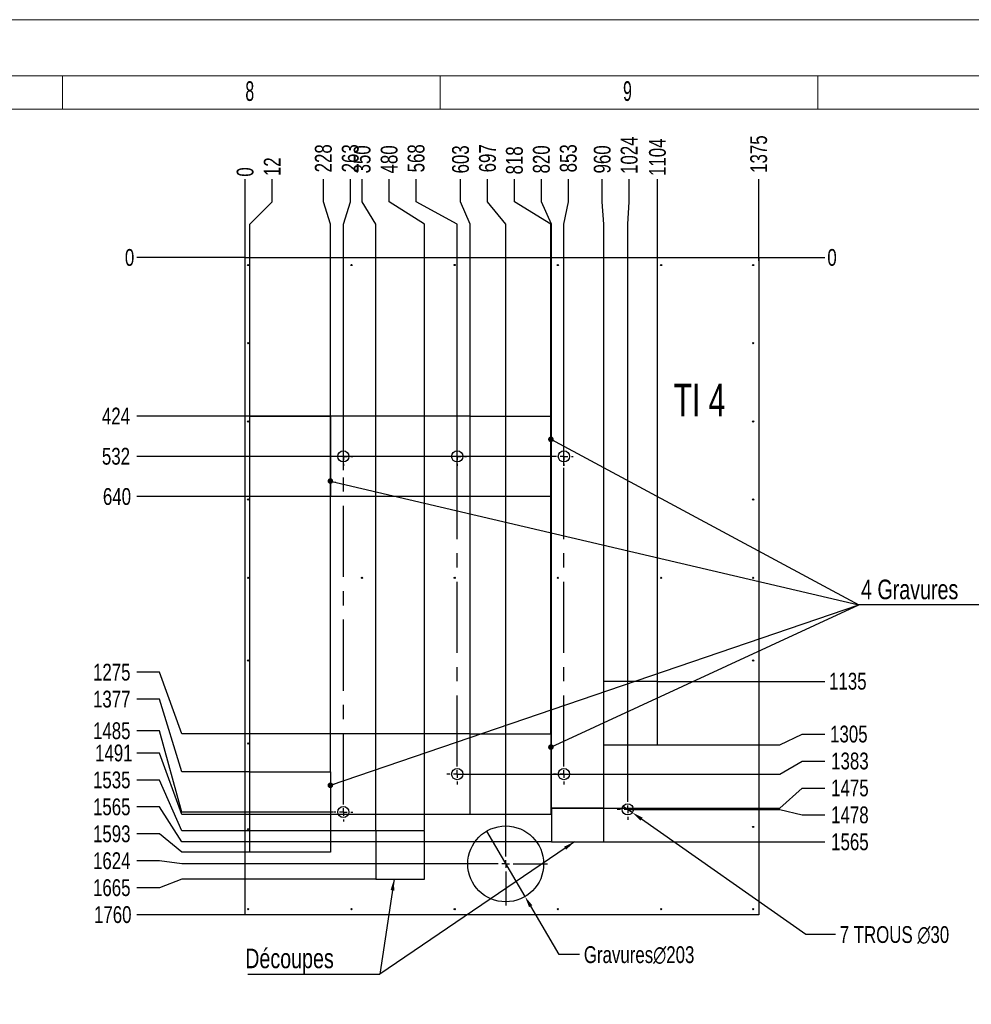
# Model space of a CAD drawing. Header units: millimetres. Extents: x 0 to 841, y 0 to 594.
# Tile 19 of 21: x 480 to 650, y 418 to 594. Entities that reach past the tile are written whole.
import ezdxf

# ---------------------------------------------------------------- set-up
doc = ezdxf.new("R2010")
doc.units = ezdxf.units.MM
doc.header["$PDSIZE"] = -1
doc.linetypes.add('CENTERX2', pattern=[20.32, 12.7, -2.54, 2.54, -2.54])
for name, color, linetype in [('COTES', 1, 'Continuous'), ('GRAVURES', 9, 'Continuous'), ('NOTES', 6, 'Continuous'), ('TRAIT-MIXTES', 3, 'CENTERX2')]:
    doc.layers.add(name, color=color, linetype=linetype)
doc.layers.add('TRAIT-FORT', color=4, linetype='Continuous', lineweight=25)
doc.styles.add('SLDTEXTSTYLE0', font='TXT', dxfattribs={"width": 0.75})
doc.styles.add('SLDTEXTSTYLE2', font='TXT', dxfattribs={"width": 0.605})
doc.styles.add('SLDTEXTSTYLE6', font='TXT', dxfattribs={"width": 0.6875})
doc.dimstyles.new('SLDDIMSTYLE0', dxfattribs={"dimtxt": 0.18, "dimasz": 1, "dimexe": 0, "dimexo": 0.0625, "dimgap": 0, "dimtad": 0, "dimtih": 1, "dimtoh": 1, "dimdec": 0, "dimrnd": 1e-09, "dimzin": 0, "dimdsep": 46, "dimtxsty": 'Standard', "dimblk1": 'DOT', "dimblk2": 'DOT', "dimsah": 1, "dimcen": 0.09, "dimadec": 0, "dimazin": 0, "dimtfac": 1, "dimtdec": 0, "dimtofl": 0, "dimtmove": 0, "dimatfit": 3, "dimldrblk": 'DOT', "dimfxl": 1, "dimfrac": 2, "dimtolj": 1, "dimtzin": 0, "dimarcsym": 0})
doc.dimstyles.new('SLDDIMSTYLE1', dxfattribs={"dimtxt": 3, "dimasz": 0.333333, "dimexe": 0, "dimexo": 0.0625, "dimgap": 0.75, "dimtad": 0, "dimtih": 1, "dimtoh": 1, "dimdec": 0, "dimlfac": 15, "dimrnd": 1e-09, "dimdsep": 46, "dimtxsty": 'SLDTEXTSTYLE0', "dimblk1": 'ORIGIN', "dimblk2": 'ORIGIN', "dimsah": 1, "dimcen": 0.09, "dimadec": 0, "dimazin": 2, "dimtfac": 1, "dimtdec": 0, "dimtofl": 0, "dimtmove": 0, "dimatfit": 3, "dimldrblk": 'ORIGIN', "dimfxl": 1, "dimfrac": 2, "dimtolj": 1, "dimtzin": 12, "dimarcsym": 0})
doc.dimstyles.new('SLDDIMSTYLE2', dxfattribs={"dimtxt": 3, "dimasz": 2, "dimexe": 0, "dimexo": 0.0625, "dimgap": 0.75, "dimtad": 0, "dimtih": 1, "dimtoh": 1, "dimdec": 0, "dimlfac": 15, "dimrnd": 1e-09, "dimzin": 12, "dimdsep": 46, "dimtxsty": 'SLDTEXTSTYLE0', "dimsah": 1, "dimcen": 0.09, "dimadec": 0, "dimazin": 3, "dimtfac": 1, "dimtdec": 0, "dimtofl": 0, "dimtmove": 0, "dimatfit": 3, "dimfxl": 1, "dimfrac": 2, "dimtolj": 1, "dimtzin": 12, "dimarcsym": 0})
doc.dimstyles.new('SLDDIMSTYLE3', dxfattribs={"dimtxt": 3, "dimasz": 2, "dimexe": 0, "dimexo": 0.0625, "dimgap": 0.75, "dimtad": 0, "dimtih": 1, "dimtoh": 1, "dimdec": 0, "dimlfac": 15, "dimrnd": 1e-09, "dimzin": 12, "dimdsep": 46, "dimtxsty": 'SLDTEXTSTYLE0', "dimblk1": 'NONE', "dimsah": 1, "dimcen": 0, "dimadec": 0, "dimazin": 3, "dimtfac": 1, "dimtdec": 0, "dimtmove": 0, "dimatfit": 3, "dimldrblk": 'NONE', "dimfxl": 1, "dimfrac": 2, "dimtolj": 1, "dimtzin": 12, "dimarcsym": 0})
doc.dimstyles.new('SLDDIMSTYLE4', dxfattribs={"dimtxt": 0.18, "dimasz": 2, "dimexe": 0, "dimexo": 0.0625, "dimgap": 0, "dimtad": 0, "dimtih": 1, "dimtoh": 1, "dimdec": 0, "dimrnd": 1e-09, "dimzin": 0, "dimdsep": 46, "dimtxsty": 'Standard', "dimsah": 1, "dimcen": 0.09, "dimadec": 0, "dimazin": 0, "dimtfac": 2, "dimtdec": 0, "dimtofl": 0, "dimtmove": 0, "dimatfit": 3, "dimfxl": 1, "dimfrac": 2, "dimtolj": 1, "dimtzin": 0, "dimarcsym": 0})

# ---------------------------------------------------------------- blocks, each defined once
blk = doc.blocks.new('_D_168')
at = {"layer": 'COTES', "color": 0, "lineweight": -2, "transparency": 16777216}
blk.add_line((520.53, 551.53), (520.53, 565.44), dxfattribs=at)
at = {"layer": 'Defpoints', "color": 0, "transparency": 16777216}
for p in [(520.53, 565.44), (520.53, 551.47), (520.53, 551.47)]:
    blk.add_point(p, dxfattribs=at)
at = {"layer": 'COTES', "color": 0, "transparency": 16777216, "insert": (520.53, 566.75), "char_height": 3, "attachment_point": 5, "rotation": 90, "style": 'SLDTEXTSTYLE0'}
blk.add_mtext('\\A1;0', dxfattribs=at)
blk = doc.blocks.new('_ORIGIN')
at = {"color": 0, "linetype": 'ByBlock', "lineweight": -2}
blk.add_line((0, 0), (-1, 0), dxfattribs=at)
blk.add_circle((0, 0), 0.5, dxfattribs=at)
blk = doc.blocks.new('_D_169')
at = {"layer": 'COTES', "color": 0, "lineweight": -2, "transparency": 16777216}
for p, q in [((525.35, 561.44), (525.35, 565.44)), ((521.34, 557.44), (525.35, 561.44)), ((521.34, 459.73), (521.34, 557.44))]:
    blk.add_line(p, q, dxfattribs=at)
at = {"layer": 'Defpoints', "color": 0, "transparency": 16777216}
for p in [(525.35, 565.44), (520.53, 551.47), (521.34, 459.67)]:
    blk.add_point(p, dxfattribs=at)
at = {"layer": 'COTES', "color": 0, "transparency": 16777216, "insert": (525.35, 567.69), "char_height": 3, "attachment_point": 5, "rotation": 90, "style": 'SLDTEXTSTYLE0'}
blk.add_mtext('\\A1;12', dxfattribs=at)
blk = doc.blocks.new('_D_170')
at = {"layer": 'COTES', "color": 0, "lineweight": -2, "transparency": 16777216}
for p, q in [((534.49, 561.44), (534.49, 565.44)), ((535.73, 557.44), (534.49, 561.44)), ((535.73, 459.73), (535.73, 557.44))]:
    blk.add_line(p, q, dxfattribs=at)
at = {"layer": 'Defpoints', "color": 0, "transparency": 16777216}
for p in [(534.49, 565.44), (520.53, 551.47), (535.73, 459.67)]:
    blk.add_point(p, dxfattribs=at)
at = {"layer": 'COTES', "color": 0, "transparency": 16777216, "insert": (534.49, 569.19), "char_height": 3, "attachment_point": 5, "rotation": 90, "style": 'SLDTEXTSTYLE0'}
blk.add_mtext('\\A1;228', dxfattribs=at)
blk = doc.blocks.new('_D_171')
at = {"layer": 'COTES', "color": 0, "lineweight": -2, "transparency": 16777216}
for p, q in [((539.3, 561.44), (539.3, 565.44)), ((538.05, 557.44), (539.3, 561.44)), ((538.05, 513.5), (538.05, 557.44))]:
    blk.add_line(p, q, dxfattribs=at)
at = {"layer": 'Defpoints', "color": 0, "transparency": 16777216}
for p in [(539.3, 565.44), (520.53, 551.47), (538.05, 513.44)]:
    blk.add_point(p, dxfattribs=at)
at = {"layer": 'COTES', "color": 0, "transparency": 16777216, "insert": (539.3, 569.19), "char_height": 3, "attachment_point": 5, "rotation": 90, "style": 'SLDTEXTSTYLE0'}
blk.add_mtext('\\A1;263', dxfattribs=at)
blk = doc.blocks.new('_D_172')
at = {"layer": 'COTES', "color": 0, "lineweight": -2, "transparency": 16777216}
for p, q in [((541.42, 561.44), (541.42, 565.44)), ((543.87, 557.44), (541.42, 561.44)), ((543.87, 449.2), (543.87, 557.44))]:
    blk.add_line(p, q, dxfattribs=at)
at = {"layer": 'Defpoints', "color": 0, "transparency": 16777216}
for p in [(541.42, 565.44), (520.53, 551.47), (543.87, 449.13)]:
    blk.add_point(p, dxfattribs=at)
at = {"layer": 'COTES', "color": 0, "transparency": 16777216, "insert": (541.42, 569), "char_height": 3, "attachment_point": 5, "rotation": 90, "style": 'SLDTEXTSTYLE0'}
blk.add_mtext('\\A1;350', dxfattribs=at)
blk = doc.blocks.new('_D_173')
at = {"layer": 'COTES', "color": 0, "lineweight": -2, "transparency": 16777216}
for p, q in [((546.24, 561.44), (546.24, 565.44)), ((552.53, 557.44), (546.24, 561.44)), ((552.53, 449.2), (552.53, 557.44))]:
    blk.add_line(p, q, dxfattribs=at)
at = {"layer": 'Defpoints', "color": 0, "transparency": 16777216}
for p in [(546.24, 565.44), (520.53, 551.47), (552.53, 449.13)]:
    blk.add_point(p, dxfattribs=at)
at = {"layer": 'COTES', "color": 0, "transparency": 16777216, "insert": (546.24, 569), "char_height": 3, "attachment_point": 5, "rotation": 90, "style": 'SLDTEXTSTYLE0'}
blk.add_mtext('\\A1;480', dxfattribs=at)
blk = doc.blocks.new('_D_174')
at = {"layer": 'COTES', "color": 0, "lineweight": -2, "transparency": 16777216}
for p, q in [((551.05, 561.44), (551.05, 565.44)), ((558.37, 557.44), (551.05, 561.44)), ((558.37, 513.67), (558.37, 557.44))]:
    blk.add_line(p, q, dxfattribs=at)
at = {"layer": 'Defpoints', "color": 0, "transparency": 16777216}
for p in [(551.05, 565.44), (520.53, 551.47), (558.37, 513.6)]:
    blk.add_point(p, dxfattribs=at)
at = {"layer": 'COTES', "color": 0, "transparency": 16777216, "insert": (551.05, 569.19), "char_height": 3, "attachment_point": 5, "rotation": 90, "style": 'SLDTEXTSTYLE0'}
blk.add_mtext('\\A1;568', dxfattribs=at)
blk = doc.blocks.new('_D_175')
at = {"layer": 'COTES', "color": 0, "lineweight": -2, "transparency": 16777216}
for p, q in [((558.98, 561.44), (558.98, 565.44)), ((560.71, 557.44), (558.98, 561.44)), ((560.71, 466.51), (560.71, 557.44))]:
    blk.add_line(p, q, dxfattribs=at)
at = {"layer": 'Defpoints', "color": 0, "transparency": 16777216}
for p in [(558.98, 565.44), (520.53, 551.47), (560.71, 466.44)]:
    blk.add_point(p, dxfattribs=at)
at = {"layer": 'COTES', "color": 0, "transparency": 16777216, "insert": (558.98, 569), "char_height": 3, "attachment_point": 5, "rotation": 90, "style": 'SLDTEXTSTYLE0'}
blk.add_mtext('\\A1;603', dxfattribs=at)
blk = doc.blocks.new('_D_176')
at = {"layer": 'COTES', "color": 0, "lineweight": -2, "transparency": 16777216}
for p, q in [((563.79, 561.44), (563.79, 565.44)), ((567.03, 557.44), (563.79, 561.44)), ((567.03, 450.7), (567.03, 557.44))]:
    blk.add_line(p, q, dxfattribs=at)
at = {"layer": 'Defpoints', "color": 0, "transparency": 16777216}
for p in [(563.79, 565.44), (520.53, 551.47), (567.03, 450.64)]:
    blk.add_point(p, dxfattribs=at)
at = {"layer": 'COTES', "color": 0, "transparency": 16777216, "insert": (563.79, 569.19), "char_height": 3, "attachment_point": 5, "rotation": 90, "style": 'SLDTEXTSTYLE0'}
blk.add_mtext('\\A1;697', dxfattribs=at)
blk = doc.blocks.new('_D_177')
at = {"layer": 'COTES', "color": 0, "lineweight": -2, "transparency": 16777216}
for p, q in [((568.6, 561.44), (568.6, 565.44)), ((575.1, 557.44), (568.6, 561.44)), ((575.1, 466.51), (575.1, 557.44))]:
    blk.add_line(p, q, dxfattribs=at)
at = {"layer": 'Defpoints', "color": 0, "transparency": 16777216}
for p in [(568.6, 565.44), (520.53, 551.47), (575.1, 466.44)]:
    blk.add_point(p, dxfattribs=at)
at = {"layer": 'COTES', "color": 0, "transparency": 16777216, "insert": (568.6, 568.82), "char_height": 3, "attachment_point": 5, "rotation": 90, "style": 'SLDTEXTSTYLE0'}
blk.add_mtext('\\A1;818', dxfattribs=at)
blk = doc.blocks.new('_D_178')
at = {"layer": 'COTES', "color": 0, "lineweight": -2, "transparency": 16777216}
for p, q in [((573.41, 561.44), (573.41, 565.44)), ((575.2, 557.44), (573.41, 561.44)), ((575.2, 453.2), (575.2, 557.44))]:
    blk.add_line(p, q, dxfattribs=at)
at = {"layer": 'Defpoints', "color": 0, "transparency": 16777216}
for p in [(573.41, 565.44), (520.53, 551.47), (575.2, 453.13)]:
    blk.add_point(p, dxfattribs=at)
at = {"layer": 'COTES', "color": 0, "transparency": 16777216, "insert": (573.41, 569), "char_height": 3, "attachment_point": 5, "rotation": 90, "style": 'SLDTEXTSTYLE0'}
blk.add_mtext('\\A1;820', dxfattribs=at)
blk = doc.blocks.new('_D_179')
at = {"layer": 'COTES', "color": 0, "lineweight": -2, "transparency": 16777216}
for p, q in [((578.22, 561.44), (578.22, 565.44)), ((577.42, 557.44), (578.22, 561.44)), ((577.42, 514.26), (577.42, 557.44))]:
    blk.add_line(p, q, dxfattribs=at)
at = {"layer": 'Defpoints', "color": 0, "transparency": 16777216}
for p in [(578.22, 565.44), (520.53, 551.47), (577.42, 514.2)]:
    blk.add_point(p, dxfattribs=at)
at = {"layer": 'COTES', "color": 0, "transparency": 16777216, "insert": (578.22, 569.19), "char_height": 3, "attachment_point": 5, "rotation": 90, "style": 'SLDTEXTSTYLE0'}
blk.add_mtext('\\A1;853', dxfattribs=at)
blk = doc.blocks.new('_D_180')
at = {"layer": 'COTES', "color": 0, "lineweight": -2, "transparency": 16777216}
for p, q in [((584.27, 561.44), (584.27, 565.44)), ((584.53, 557.44), (584.27, 561.44)), ((584.53, 453.2), (584.53, 557.44))]:
    blk.add_line(p, q, dxfattribs=at)
at = {"layer": 'Defpoints', "color": 0, "transparency": 16777216}
for p in [(584.27, 565.44), (520.53, 551.47), (584.53, 453.13)]:
    blk.add_point(p, dxfattribs=at)
at = {"layer": 'COTES', "color": 0, "transparency": 16777216, "insert": (584.27, 569), "char_height": 3, "attachment_point": 5, "rotation": 90, "style": 'SLDTEXTSTYLE0'}
blk.add_mtext('\\A1;960', dxfattribs=at)
blk = doc.blocks.new('_D_181')
at = {"layer": 'COTES', "color": 0, "lineweight": -2, "transparency": 16777216}
for p, q in [((589.08, 561.44), (589.08, 565.44)), ((588.82, 557.44), (589.08, 561.44)), ((588.82, 454.86), (588.82, 557.44))]:
    blk.add_line(p, q, dxfattribs=at)
at = {"layer": 'Defpoints', "color": 0, "transparency": 16777216}
for p in [(589.08, 565.44), (520.53, 551.47), (588.82, 454.8)]:
    blk.add_point(p, dxfattribs=at)
at = {"layer": 'COTES', "color": 0, "transparency": 16777216, "insert": (589.08, 569.75), "char_height": 3, "attachment_point": 5, "rotation": 90, "style": 'SLDTEXTSTYLE0'}
blk.add_mtext('\\A1;1024', dxfattribs=at)
blk = doc.blocks.new('_D_182')
at = {"layer": 'COTES', "color": 0, "lineweight": -2, "transparency": 16777216}
blk.add_line((594.13, 475.86), (594.13, 565.44), dxfattribs=at)
at = {"layer": 'Defpoints', "color": 0, "transparency": 16777216}
for p in [(594.13, 565.44), (520.53, 551.47), (594.13, 475.8)]:
    blk.add_point(p, dxfattribs=at)
at = {"layer": 'COTES', "color": 0, "transparency": 16777216, "insert": (594.13, 569.38), "char_height": 3, "attachment_point": 5, "rotation": 90, "style": 'SLDTEXTSTYLE0'}
blk.add_mtext('\\A1;1104', dxfattribs=at)
blk = doc.blocks.new('_D_183')
at = {"layer": 'COTES', "color": 0, "lineweight": -2, "transparency": 16777216}
blk.add_line((612.2, 550.86), (612.2, 565.44), dxfattribs=at)
at = {"layer": 'Defpoints', "color": 0, "transparency": 16777216}
for p in [(612.2, 565.44), (520.53, 551.47), (612.2, 550.8)]:
    blk.add_point(p, dxfattribs=at)
at = {"layer": 'COTES', "color": 0, "transparency": 16777216, "insert": (612.2, 569.94), "char_height": 3, "attachment_point": 5, "rotation": 90, "style": 'SLDTEXTSTYLE0'}
blk.add_mtext('\\A1;1375', dxfattribs=at)
blk = doc.blocks.new('_D_184')
at = {"layer": 'COTES', "color": 0, "lineweight": -2, "transparency": 16777216}
blk.add_line((520.47, 551.47), (501.21, 551.47), dxfattribs=at)
at = {"layer": 'Defpoints', "color": 0, "transparency": 16777216}
for p in [(501.21, 551.47), (520.53, 551.47), (520.53, 551.47)]:
    blk.add_point(p, dxfattribs=at)
at = {"layer": 'COTES', "color": 0, "transparency": 16777216, "insert": (499.89, 551.47), "char_height": 3, "attachment_point": 5, "style": 'SLDTEXTSTYLE0'}
blk.add_mtext('\\A1;0', dxfattribs=at)
blk = doc.blocks.new('_D_185')
at = {"layer": 'COTES', "color": 0, "lineweight": -2, "transparency": 16777216}
blk.add_line((560.64, 523.17), (501.21, 523.17), dxfattribs=at)
at = {"layer": 'Defpoints', "color": 0, "transparency": 16777216}
for p in [(520.53, 551.47), (501.21, 523.17), (560.71, 523.17)]:
    blk.add_point(p, dxfattribs=at)
at = {"layer": 'COTES', "color": 0, "transparency": 16777216, "insert": (497.46, 523.17), "char_height": 3, "attachment_point": 5, "style": 'SLDTEXTSTYLE0'}
blk.add_mtext('\\A1;424', dxfattribs=at)
blk = doc.blocks.new('_D_186')
at = {"layer": 'COTES', "color": 0, "lineweight": -2, "transparency": 16777216}
blk.add_line((575.69, 515.97), (501.21, 515.97), dxfattribs=at)
at = {"layer": 'Defpoints', "color": 0, "transparency": 16777216}
for p in [(520.53, 551.47), (501.21, 515.97), (575.76, 515.97)]:
    blk.add_point(p, dxfattribs=at)
at = {"layer": 'COTES', "color": 0, "transparency": 16777216, "insert": (497.46, 515.97), "char_height": 3, "attachment_point": 5, "style": 'SLDTEXTSTYLE0'}
blk.add_mtext('\\A1;532', dxfattribs=at)
blk = doc.blocks.new('_D_187')
at = {"layer": 'COTES', "color": 0, "lineweight": -2, "transparency": 16777216}
blk.add_line((560.64, 508.78), (501.21, 508.78), dxfattribs=at)
at = {"layer": 'Defpoints', "color": 0, "transparency": 16777216}
for p in [(520.53, 551.47), (501.21, 508.78), (560.71, 508.78)]:
    blk.add_point(p, dxfattribs=at)
at = {"layer": 'COTES', "color": 0, "transparency": 16777216, "insert": (497.64, 508.78), "char_height": 3, "attachment_point": 5, "style": 'SLDTEXTSTYLE0'}
blk.add_mtext('\\A1;640', dxfattribs=at)
blk = doc.blocks.new('_D_188')
at = {"layer": 'COTES', "color": 0, "lineweight": -2, "transparency": 16777216}
for p, q in [((505.21, 477.42), (501.21, 477.42)), ((509.21, 466.44), (505.21, 477.42)), ((560.64, 466.44), (509.21, 466.44))]:
    blk.add_line(p, q, dxfattribs=at)
at = {"layer": 'Defpoints', "color": 0, "transparency": 16777216}
for p in [(520.53, 551.47), (501.21, 477.42), (560.71, 466.44)]:
    blk.add_point(p, dxfattribs=at)
at = {"layer": 'COTES', "color": 0, "transparency": 16777216, "insert": (496.71, 477.42), "char_height": 3, "attachment_point": 5, "style": 'SLDTEXTSTYLE0'}
blk.add_mtext('\\A1;1275', dxfattribs=at)
blk = doc.blocks.new('_D_189')
at = {"layer": 'COTES', "color": 0, "lineweight": -2, "transparency": 16777216}
for p, q in [((505.21, 472.61), (501.21, 472.61)), ((509.21, 459.67), (505.21, 472.61)), ((521.28, 459.67), (509.21, 459.67))]:
    blk.add_line(p, q, dxfattribs=at)
at = {"layer": 'Defpoints', "color": 0, "transparency": 16777216}
for p in [(520.53, 551.47), (501.21, 472.61), (521.34, 459.67)]:
    blk.add_point(p, dxfattribs=at)
at = {"layer": 'COTES', "color": 0, "transparency": 16777216, "insert": (496.71, 472.61), "char_height": 3, "attachment_point": 5, "style": 'SLDTEXTSTYLE0'}
blk.add_mtext('\\A1;1377', dxfattribs=at)
blk = doc.blocks.new('_D_190')
at = {"layer": 'COTES', "color": 0, "lineweight": -2, "transparency": 16777216}
for p, q in [((505.21, 466.96), (501.21, 466.96)), ((509.21, 452.47), (505.21, 466.96)), ((536.32, 452.47), (509.21, 452.47))]:
    blk.add_line(p, q, dxfattribs=at)
at = {"layer": 'Defpoints', "color": 0, "transparency": 16777216}
for p in [(520.53, 551.47), (501.21, 466.96), (536.39, 452.47)]:
    blk.add_point(p, dxfattribs=at)
at = {"layer": 'COTES', "color": 0, "transparency": 16777216, "insert": (496.71, 466.96), "char_height": 3, "attachment_point": 5, "style": 'SLDTEXTSTYLE0'}
blk.add_mtext('\\A1;1485', dxfattribs=at)
blk = doc.blocks.new('_D_191')
at = {"layer": 'COTES', "color": 0, "lineweight": -2, "transparency": 16777216}
for p, q in [((505.21, 462.99), (501.21, 462.99)), ((509.21, 452.05), (505.21, 462.99)), ((560.64, 452.05), (509.21, 452.05))]:
    blk.add_line(p, q, dxfattribs=at)
at = {"layer": 'Defpoints', "color": 0, "transparency": 16777216}
for p in [(520.53, 551.47), (501.21, 462.99), (560.71, 452.05)]:
    blk.add_point(p, dxfattribs=at)
at = {"layer": 'COTES', "color": 0, "transparency": 16777216, "insert": (497.08, 462.99), "char_height": 3, "attachment_point": 5, "style": 'SLDTEXTSTYLE0'}
blk.add_mtext('\\A1;1491', dxfattribs=at)
blk = doc.blocks.new('_D_192')
at = {"layer": 'COTES', "color": 0, "lineweight": -2, "transparency": 16777216}
for p, q in [((505.21, 458.18), (501.21, 458.18)), ((509.21, 449.13), (505.21, 458.18)), ((543.81, 449.13), (509.21, 449.13))]:
    blk.add_line(p, q, dxfattribs=at)
at = {"layer": 'Defpoints', "color": 0, "transparency": 16777216}
for p in [(520.53, 551.47), (501.21, 458.18), (543.87, 449.13)]:
    blk.add_point(p, dxfattribs=at)
at = {"layer": 'COTES', "color": 0, "transparency": 16777216, "insert": (496.71, 458.18), "char_height": 3, "attachment_point": 5, "style": 'SLDTEXTSTYLE0'}
blk.add_mtext('\\A1;1535', dxfattribs=at)
blk = doc.blocks.new('_D_193')
at = {"layer": 'COTES', "color": 0, "lineweight": -2, "transparency": 16777216}
for p, q in [((505.21, 453.37), (501.21, 453.37)), ((509.21, 447.13), (505.21, 453.37)), ((575.14, 447.13), (509.21, 447.13))]:
    blk.add_line(p, q, dxfattribs=at)
at = {"layer": 'Defpoints', "color": 0, "transparency": 16777216}
for p in [(520.53, 551.47), (501.21, 453.37), (575.2, 447.13)]:
    blk.add_point(p, dxfattribs=at)
at = {"layer": 'COTES', "color": 0, "transparency": 16777216, "insert": (496.71, 453.37), "char_height": 3, "attachment_point": 5, "style": 'SLDTEXTSTYLE0'}
blk.add_mtext('\\A1;1565', dxfattribs=at)
blk = doc.blocks.new('_D_194')
at = {"layer": 'COTES', "color": 0, "lineweight": -2, "transparency": 16777216}
for p, q in [((505.21, 448.56), (501.21, 448.56)), ((509.21, 445.28), (505.21, 448.56)), ((521.28, 445.28), (509.21, 445.28))]:
    blk.add_line(p, q, dxfattribs=at)
at = {"layer": 'Defpoints', "color": 0, "transparency": 16777216}
for p in [(520.53, 551.47), (501.21, 448.56), (521.34, 445.28)]:
    blk.add_point(p, dxfattribs=at)
at = {"layer": 'COTES', "color": 0, "transparency": 16777216, "insert": (496.71, 448.56), "char_height": 3, "attachment_point": 5, "style": 'SLDTEXTSTYLE0'}
blk.add_mtext('\\A1;1593', dxfattribs=at)
blk = doc.blocks.new('_D_195')
at = {"layer": 'COTES', "color": 0, "lineweight": -2, "transparency": 16777216}
for p, q in [((505.21, 443.75), (501.21, 443.75)), ((509.21, 443.2), (505.21, 443.75)), ((559.53, 443.2), (509.21, 443.2))]:
    blk.add_line(p, q, dxfattribs=at)
at = {"layer": 'Defpoints', "color": 0, "transparency": 16777216}
for p in [(520.53, 551.47), (501.21, 443.75), (559.59, 443.2)]:
    blk.add_point(p, dxfattribs=at)
at = {"layer": 'COTES', "color": 0, "transparency": 16777216, "insert": (496.71, 443.75), "char_height": 3, "attachment_point": 5, "style": 'SLDTEXTSTYLE0'}
blk.add_mtext('\\A1;1624', dxfattribs=at)
blk = doc.blocks.new('_D_196')
at = {"layer": 'COTES', "color": 0, "lineweight": -2, "transparency": 16777216}
for p, q in [((509.21, 440.47), (505.21, 438.94)), ((543.81, 440.47), (509.21, 440.47)), ((505.21, 438.94), (501.21, 438.94))]:
    blk.add_line(p, q, dxfattribs=at)
at = {"layer": 'Defpoints', "color": 0, "transparency": 16777216}
for p in [(520.53, 551.47), (543.87, 440.47), (501.21, 438.94)]:
    blk.add_point(p, dxfattribs=at)
at = {"layer": 'COTES', "color": 0, "transparency": 16777216, "insert": (496.71, 438.94), "char_height": 3, "attachment_point": 5, "style": 'SLDTEXTSTYLE0'}
blk.add_mtext('\\A1;1665', dxfattribs=at)
blk = doc.blocks.new('_D_197')
at = {"layer": 'COTES', "color": 0, "lineweight": -2, "transparency": 16777216}
blk.add_line((520.47, 434.13), (501.21, 434.13), dxfattribs=at)
at = {"layer": 'Defpoints', "color": 0, "transparency": 16777216}
for p in [(520.53, 551.47), (501.21, 434.13), (520.53, 434.13)]:
    blk.add_point(p, dxfattribs=at)
at = {"layer": 'COTES', "color": 0, "transparency": 16777216, "insert": (496.89, 434.13), "char_height": 3, "attachment_point": 5, "style": 'SLDTEXTSTYLE0'}
blk.add_mtext('\\A1;1760', dxfattribs=at)
blk = doc.blocks.new('_D_198')
at = {"layer": 'COTES', "color": 0, "lineweight": -2, "transparency": 16777216}
blk.add_line((612.26, 551.47), (623.97, 551.47), dxfattribs=at)
at = {"layer": 'Defpoints', "color": 0, "transparency": 16777216}
for p in [(612.2, 551.47), (612.2, 551.47), (623.97, 551.47)]:
    blk.add_point(p, dxfattribs=at)
at = {"layer": 'COTES', "color": 0, "transparency": 16777216, "insert": (625.28, 551.47), "char_height": 3, "attachment_point": 5, "style": 'SLDTEXTSTYLE0'}
blk.add_mtext('\\A1;0', dxfattribs=at)
blk = doc.blocks.new('_D_199')
at = {"layer": 'COTES', "color": 0, "lineweight": -2, "transparency": 16777216}
blk.add_line((594.2, 475.8), (623.97, 475.8), dxfattribs=at)
at = {"layer": 'Defpoints', "color": 0, "transparency": 16777216}
for p in [(612.2, 551.47), (594.13, 475.8), (623.97, 475.8)]:
    blk.add_point(p, dxfattribs=at)
at = {"layer": 'COTES', "color": 0, "transparency": 16777216, "insert": (628.1, 475.8), "char_height": 3, "attachment_point": 5, "style": 'SLDTEXTSTYLE0'}
blk.add_mtext('\\A1;1135', dxfattribs=at)
blk = doc.blocks.new('_D_200')
at = {"layer": 'COTES', "color": 0, "lineweight": -2, "transparency": 16777216}
for p, q in [((615.97, 464.47), (619.97, 466.37)), ((619.97, 466.37), (623.97, 466.37)), ((594.2, 464.47), (615.97, 464.47))]:
    blk.add_line(p, q, dxfattribs=at)
at = {"layer": 'Defpoints', "color": 0, "transparency": 16777216}
for p in [(612.2, 551.47), (623.97, 466.37), (594.13, 464.47)]:
    blk.add_point(p, dxfattribs=at)
at = {"layer": 'COTES', "color": 0, "transparency": 16777216, "insert": (628.28, 466.37), "char_height": 3, "attachment_point": 5, "style": 'SLDTEXTSTYLE0'}
blk.add_mtext('\\A1;1305', dxfattribs=at)
blk = doc.blocks.new('_D_201')
at = {"layer": 'COTES', "color": 0, "lineweight": -2, "transparency": 16777216}
for p, q in [((615.97, 459.24), (619.97, 461.56)), ((619.97, 461.56), (623.97, 461.56)), ((558.44, 459.24), (615.97, 459.24))]:
    blk.add_line(p, q, dxfattribs=at)
at = {"layer": 'Defpoints', "color": 0, "transparency": 16777216}
for p in [(612.2, 551.47), (623.97, 461.56), (558.37, 459.24)]:
    blk.add_point(p, dxfattribs=at)
at = {"layer": 'COTES', "color": 0, "transparency": 16777216, "insert": (628.47, 461.56), "char_height": 3, "attachment_point": 5, "style": 'SLDTEXTSTYLE0'}
blk.add_mtext('\\A1;1383', dxfattribs=at)
blk = doc.blocks.new('_D_202')
at = {"layer": 'COTES', "color": 0, "lineweight": -2, "transparency": 16777216}
for p, q in [((615.97, 453.13), (619.97, 456.75)), ((619.97, 456.75), (623.97, 456.75)), ((575.26, 453.13), (615.97, 453.13))]:
    blk.add_line(p, q, dxfattribs=at)
at = {"layer": 'Defpoints', "color": 0, "transparency": 16777216}
for p in [(612.2, 551.47), (623.97, 456.75), (575.2, 453.13)]:
    blk.add_point(p, dxfattribs=at)
at = {"layer": 'COTES', "color": 0, "transparency": 16777216, "insert": (628.47, 456.75), "char_height": 3, "attachment_point": 5, "style": 'SLDTEXTSTYLE0'}
blk.add_mtext('\\A1;1475', dxfattribs=at)
blk = doc.blocks.new('_D_203')
at = {"layer": 'COTES', "color": 0, "lineweight": -2, "transparency": 16777216}
for p, q in [((588.89, 452.94), (615.97, 452.94)), ((615.97, 452.94), (619.97, 451.94)), ((619.97, 451.94), (623.97, 451.94))]:
    blk.add_line(p, q, dxfattribs=at)
at = {"layer": 'Defpoints', "color": 0, "transparency": 16777216}
for p in [(612.2, 551.47), (588.82, 452.94), (623.97, 451.94)]:
    blk.add_point(p, dxfattribs=at)
at = {"layer": 'COTES', "color": 0, "transparency": 16777216, "insert": (628.47, 451.94), "char_height": 3, "attachment_point": 5, "style": 'SLDTEXTSTYLE0'}
blk.add_mtext('\\A1;1478', dxfattribs=at)
blk = doc.blocks.new('_D_204')
at = {"layer": 'COTES', "color": 0, "lineweight": -2, "transparency": 16777216}
blk.add_line((584.6, 447.13), (623.97, 447.13), dxfattribs=at)
at = {"layer": 'Defpoints', "color": 0, "transparency": 16777216}
for p in [(612.2, 551.47), (584.53, 447.13), (623.97, 447.13)]:
    blk.add_point(p, dxfattribs=at)
at = {"layer": 'COTES', "color": 0, "transparency": 16777216, "insert": (628.47, 447.13), "char_height": 3, "attachment_point": 5, "style": 'SLDTEXTSTYLE0'}
blk.add_mtext('\\A1;1565', dxfattribs=at)
blk = doc.blocks.new('_D_205')
at = {"layer": 'COTES', "color": 0, "lineweight": -2, "transparency": 16777216}
for p, q in [((563.59, 449.03), (570.47, 437.37)), ((576.59, 427), (571.49, 435.64)), ((580.23, 427), (576.59, 427))]:
    blk.add_line(p, q, dxfattribs=at)
at = {"layer": 'COTES', "color": 0, "transparency": 16777216}
blk.add_solid([(571.78, 435.81), (571.2, 435.47), (570.47, 437.37)], dxfattribs=at)
at = {"layer": 'Defpoints', "color": 0, "transparency": 16777216}
for p in [(563.59, 449.03), (570.47, 437.37)]:
    blk.add_point(p, dxfattribs=at)
at = {"layer": 'COTES', "color": 0, "transparency": 16777216, "insert": (580.98, 428.5), "char_height": 3, "attachment_point": 1, "style": 'SLDTEXTSTYLE0'}
blk.add_mtext('\\A1;Gravures∅203', dxfattribs=at)
blk = doc.blocks.new('_NONE')
blk = doc.blocks.new('_D_206')
at = {"layer": 'COTES', "color": 0, "lineweight": -2, "transparency": 16777216}
for p, q in [((588.01, 453.51), (589.64, 452.36)), ((620.59, 430.59), (591.28, 451.21)), ((625.89, 430.59), (620.59, 430.59))]:
    blk.add_line(p, q, dxfattribs=at)
at = {"layer": 'COTES', "color": 0, "transparency": 16777216}
blk.add_solid([(591.47, 451.48), (591.09, 450.94), (589.64, 452.36)], dxfattribs=at)
at = {"layer": 'Defpoints', "color": 0, "transparency": 16777216}
for p in [(588.01, 453.51), (589.64, 452.36)]:
    blk.add_point(p, dxfattribs=at)
at = {"layer": 'COTES', "color": 0, "transparency": 16777216, "insert": (626.64, 432.09), "char_height": 3, "attachment_point": 1, "style": 'SLDTEXTSTYLE0'}
blk.add_mtext('\\A1;7 TROUS ∅30', dxfattribs=at)
blk = doc.blocks.new('SW_NOTE_9')
at = {"layer": 'NOTES', "color": 0}
blk.add_line((-23.58, 0), (0, 0), dxfattribs=at)
blk.add_line((-23.58, 0), (0, 0), dxfattribs=at)
at = {"layer": 'NOTES', "color": 0, "insert": (-24.02, 4.55), "char_height": 3.5, "attachment_point": 1, "style": 'SLDTEXTSTYLE0'}
blk.add_mtext('Découpes', dxfattribs=at)
blk = doc.blocks.new('SW_NOTE_10')
at = {"layer": 'NOTES', "color": 0}
blk.add_line((25.38, 0), (0, 0), dxfattribs=at)
blk.add_line((25.38, 0), (0, 0), dxfattribs=at)
blk.add_line((25.38, 0), (0, 0), dxfattribs=at)
blk.add_line((25.38, 0), (0, 0), dxfattribs=at)
at = {"layer": 'NOTES', "color": 0, "insert": (0.42, 4.53), "char_height": 3.5, "attachment_point": 1, "style": 'SLDTEXTSTYLE0'}
blk.add_mtext('4 Gravures', dxfattribs=at)
blk = doc.blocks.new('_DOT')
at = {"color": 0, "linetype": 'ByBlock', "lineweight": -2}
blk.add_line((-0.5, 0), (-1, 0), dxfattribs=at)
at = {"color": 0, "linetype": 'ByBlock', "const_width": 0.5}
blk.add_lwpolyline([(-0.25, 0, 1), (0.25, 0, 1)], format="xyb", close=True, dxfattribs=at)
blk = doc.blocks.new('SW_CENTERMARKSYMBOL_141')
at = {"layer": 'TRAIT-MIXTES', "color": 0}
for p, q in [((0, 1.33), (0, 60.97)), ((-1.33, 0), (-1.67, 0)), ((0, 0), (-0.67, 0)), ((0, 0), (0, 0.67)), ((0, 0), (0, -0.67)), ((0, 0), (0.67, 0)), ((1.33, 0), (1.67, 0)), ((0, -1.33), (0, -1.67))]:
    blk.add_line(p, q, dxfattribs=at)
blk = doc.blocks.new('SW_CENTERMARKSYMBOL_142')
at = {"layer": 'TRAIT-MIXTES', "color": 0}
for p, q in [((0, 1.33), (0, 7.44)), ((-1.33, 0), (-7.44, 0)), ((0, 0), (-0.67, 0)), ((0, 0), (0, 0.67)), ((0, 0), (0, -0.67)), ((0, 0), (0.67, 0)), ((1.33, 0), (7.44, 0)), ((0, -1.33), (0, -7.44))]:
    blk.add_line(p, q, dxfattribs=at)
blk = doc.blocks.new('SW_CENTERMARKSYMBOL_143')
at = {"layer": 'TRAIT-MIXTES', "color": 0}
for p, q in [((0, 1.33), (0, 54.36)), ((-1.33, 0), (-1.87, 0)), ((0, 0), (-0.67, 0)), ((0, 0), (0, 0.67)), ((0, 0), (0, -0.67)), ((0, 0), (0.67, 0)), ((1.33, 0), (1.87, 0)), ((0, -1.33), (0, -1.87))]:
    blk.add_line(p, q, dxfattribs=at)
blk = doc.blocks.new('SW_CENTERMARKSYMBOL_144')
at = {"layer": 'TRAIT-MIXTES', "color": 0}
for p, q in [((0, 1.33), (0, 54.96)), ((-1.33, 0), (-1.87, 0)), ((0, 0), (-0.67, 0)), ((0, 0), (0, 0.67)), ((0, 0), (0, -0.67)), ((0, 0), (0.67, 0)), ((1.33, 0), (1.87, 0)), ((0, -1.33), (0, -1.87))]:
    blk.add_line(p, q, dxfattribs=at)
blk = doc.blocks.new('SW_CENTERMARKSYMBOL_145')
at = {"layer": 'TRAIT-MIXTES', "color": 0}
for p, q in [((0, 1.33), (0, 1.87)), ((-1.33, 0), (-1.87, 0)), ((0, 0), (-0.67, 0)), ((0, 0), (0, 0.67)), ((0, 0), (0, -0.67)), ((0, 0), (0.67, 0)), ((1.33, 0), (1.87, 0)), ((0, -1.33), (0, -1.87))]:
    blk.add_line(p, q, dxfattribs=at)
blk = doc.blocks.new('SW_CENTERMARKSYMBOL_146')
at = {"layer": 'TRAIT-MIXTES', "color": 0}
for p, q in [((-1.33, 0), (-1.67, 0)), ((0, 0), (-0.67, 0)), ((0, 1.33), (0, 1.67)), ((0, 0), (0, 0.67)), ((0, 0), (0, -0.67)), ((0, 0), (0.67, 0)), ((1.33, 0), (1.67, 0)), ((0, -1.33), (0, -1.67))]:
    blk.add_line(p, q, dxfattribs=at)
blk = doc.blocks.new('SW_CENTERMARKSYMBOL_147')
at = {"layer": 'TRAIT-MIXTES', "color": 0}
for p, q in [((-1.33, 0), (-1.67, 0)), ((0, 0), (-0.67, 0)), ((0, 1.33), (0, 1.67)), ((0, 0), (0, 0.67)), ((0, 0), (0, -0.67)), ((0, 0), (0.67, 0)), ((1.33, 0), (1.67, 0)), ((0, -1.33), (0, -1.67))]:
    blk.add_line(p, q, dxfattribs=at)
blk = doc.blocks.new('SW_CENTERMARKSYMBOL_148')
at = {"layer": 'TRAIT-MIXTES', "color": 0}
for p, q in [((-1.33, 0), (-1.67, 0)), ((0, 0), (-0.67, 0)), ((0, 1.33), (0, 1.67)), ((0, 0), (0, 0.67)), ((0, 0), (0, -0.67)), ((0, 0), (0.67, 0)), ((1.33, 0), (1.67, 0)), ((0, -1.33), (0, -1.67))]:
    blk.add_line(p, q, dxfattribs=at)

msp = doc.modelspace()

# ---------------------------------------------------------------- linework, layer by layer
at = {"lineweight": 18}
for p, q in [((841.001, 593.9431), (0.001, 593.9431)), ((831.001, 583.9431), (10.001, 583.9431)), ((487.9179, 577.9431), (487.9179, 583.9431)), ((555.3346, 577.9431), (555.3346, 583.9431)), ((622.7513, 577.9431), (622.7513, 583.9431)), ((16.001, 577.9431), (825.001, 577.9431))]:
    msp.add_line(p, q, dxfattribs=at)
at = {"layer": 'GRAVURES', "lineweight": 25}
for p, q in [((521.3383, 508.7767), (521.3383, 523.1696)), ((521.3383, 523.1696), (535.7311, 523.1696)), ((535.7311, 523.1696), (535.7311, 508.7767)), ((560.7069, 508.7768), (560.7069, 523.1696)), ((560.7069, 523.1696), (575.0999, 523.1696)), ((575.0999, 523.1696), (575.0999, 508.7768)), ((535.7311, 508.7767), (521.3383, 508.7767)), ((575.0999, 508.7768), (560.7069, 508.7768)), ((560.707, 452.052), (560.707, 466.4448)), ((560.707, 466.4448), (575.0999, 466.4448)), ((575.0999, 466.4448), (575.0999, 452.052)), ((521.3383, 445.2788), (521.3383, 459.6717)), ((521.3383, 459.6717), (535.7312, 459.6717)), ((535.7312, 459.6717), (535.7312, 445.2788)), ((575.0999, 452.052), (560.707, 452.052)), ((535.7312, 445.2788), (521.3383, 445.2788))]:
    msp.add_line(p, q, dxfattribs=at)
msp.add_circle((567.0318, 443.1989), 6.7731, dxfattribs=at)
at = {"layer": 'TRAIT-FORT', "lineweight": 25}
for p, q in [((520.5349, 434.1334), (520.5349, 551.4667)), ((520.5349, 551.4667), (612.2009, 551.4667)), ((612.2002, 550.8001), (612.2002, 434.1334)), ((612.2009, 551.4667), (612.2009, 550.8001)), ((594.1342, 475.8001), (584.4676, 475.8001)), ((584.4676, 475.8001), (584.4676, 464.4667)), ((594.1342, 464.4667), (594.1342, 475.8001)), ((584.4676, 464.4667), (594.1342, 464.4667)), ((584.5342, 453.1334), (575.2009, 453.1334)), ((575.2009, 453.1334), (575.2009, 447.1334)), ((584.5342, 447.1334), (584.5342, 453.1334)), ((552.5342, 449.1334), (543.8676, 449.1334)), ((543.8676, 449.1334), (543.8676, 440.4667)), ((552.5342, 440.4667), (552.5342, 449.1334)), ((575.2009, 447.1334), (584.5342, 447.1334)), ((543.8676, 440.4667), (552.5342, 440.4667)), ((612.2002, 434.1334), (520.5349, 434.1334))]:
    msp.add_line(p, q, dxfattribs=at)
for centre, radius in [((521.0676, 550.1334), 0.1067), ((539.4942, 550.1334), 0.1067), ((557.9209, 550.1334), 0.1067), ((576.3476, 550.1334), 0.1067), ((594.7742, 550.1334), 0.1067), ((611.2009, 550.1334), 0.1067), ((521.0676, 536.174), 0.1067), ((611.2009, 536.174), 0.1067), ((521.0676, 522.2146), 0.1067), ((611.2009, 522.2146), 0.1067), ((538.053, 515.9675), 1), ((558.3731, 515.9675), 1), ((577.4224, 515.9675), 1), ((521.0676, 508.2552), 0.1067), ((611.2009, 508.2552), 0.1067), ((521.0676, 494.2958), 0.1067), ((541.3926, 494.2958), 0.1067), ((557.9209, 494.2958), 0.1067), ((576.3476, 494.2958), 0.1067), ((594.7742, 494.2958), 0.1067), ((611.2009, 494.2958), 0.1067), ((521.0676, 479.5052), 0.1067), ((611.2009, 479.5052), 0.1067), ((521.0676, 464.7146), 0.1067), ((558.3731, 459.2427), 1), ((577.4224, 459.2427), 1), ((588.8243, 452.9353), 1), ((538.053, 452.4679), 1), ((521.0676, 449.3812), 0.1067), ((611.2009, 449.8001), 0.1067), ((521.0676, 435.1334), 0.1067), ((539.4942, 435.1334), 0.1067), ((557.9209, 435.1334), 0.1067), ((576.3476, 435.1334), 0.1067), ((594.7742, 435.1334), 0.1067), ((611.2009, 435.1334), 0.1067)]:
    msp.add_circle(centre, radius, dxfattribs=at)

# ---------------------------------------------------------------- block references
at = {"layer": 'NOTES'}
for name, p in [('SW_NOTE_10', (630.0369, 489.434)), ('SW_NOTE_9', (544.554, 423.528))]:
    msp.add_blockref(name, p, dxfattribs=at)
at = {"layer": 'TRAIT-MIXTES'}
for name, p in [('SW_CENTERMARKSYMBOL_148', (538.053, 515.9675)), ('SW_CENTERMARKSYMBOL_147', (558.3731, 515.9675)), ('SW_CENTERMARKSYMBOL_146', (577.4224, 515.9675)), ('SW_CENTERMARKSYMBOL_141', (538.053, 452.4679)), ('SW_CENTERMARKSYMBOL_143', (558.3731, 459.2427)), ('SW_CENTERMARKSYMBOL_144', (577.4224, 459.2427)), ('SW_CENTERMARKSYMBOL_145', (588.8243, 452.9353)), ('SW_CENTERMARKSYMBOL_142', (567.0318, 443.1989))]:
    msp.add_blockref(name, p, dxfattribs=at)

# ---------------------------------------------------------------- texts
at = {"layer": 'NOTES', "attachment_point": 1}
for s, insert, char_height, style in [('8', (520.5596, 582.9437), 3.5, 'SLDTEXTSTYLE2'), ('9', (587.9763, 582.9437), 3.5, 'SLDTEXTSTYLE2'), ('TI 4', (597.0158, 528.9592), 5.82083, 'SLDTEXTSTYLE6')]:
    msp.add_mtext(s, dxfattribs=dict(at, insert=insert, char_height=char_height, style=style))

# ---------------------------------------------------------------- dimensions: what is measured, and where the dimension line sits
at = {"layer": 'COTES'}
for feature_location, offset, dtype, origin, dimstyle, picture, middle in [((612.2006, 550.8001), (0, 14.6416), 1, (520.5349, 551.4667), 'SLDDIMSTYLE2', '_D_183', (612.2006, 569.9417)), ((588.8243, 454.8019), (0.26, 110.6398), 1, (520.5349, 551.4667), 'SLDDIMSTYLE2', '_D_181', (589.0843, 569.7542)), ((594.1342, 475.8001), (0, 89.6416), 1, (520.5349, 551.4667), 'SLDDIMSTYLE2', '_D_182', (594.1342, 569.3792)), ((535.7312, 459.6717), (-1.2442, 105.77), 1, (520.5349, 551.4667), 'SLDDIMSTYLE2', '_D_170', (534.487, 569.1917)), ((538.053, 513.4382), (1.2442, 52.0035), 1, (520.5349, 551.4667), 'SLDDIMSTYLE2', '_D_171', (539.2972, 569.1917)), ((558.3731, 513.6049), (-7.3279, 51.8368), 1, (520.5349, 551.4667), 'SLDDIMSTYLE2', '_D_174', (551.0452, 569.1917)), ((567.0318, 450.6387), (-3.2398, 114.803), 1, (520.5349, 551.4667), 'SLDDIMSTYLE2', '_D_176', (563.792, 569.1917)), ((577.4224, 514.2008), (0.8, 51.2409), 1, (520.5349, 551.4667), 'SLDDIMSTYLE2', '_D_179', (578.2224, 569.1917)), ((543.8676, 449.1334), (-2.4426, 116.3083), 1, (520.5349, 551.4667), 'SLDDIMSTYLE2', '_D_172', (541.4249, 569.0042)), ((552.5342, 449.1334), (-6.2992, 116.3083), 1, (520.5349, 551.4667), 'SLDDIMSTYLE2', '_D_173', (546.2351, 569.0042)), ((560.707, 466.4448), (-1.7251, 98.9969), 1, (520.5349, 551.4667), 'SLDDIMSTYLE2', '_D_175', (558.9819, 569.0042)), ((575.2009, 453.1334), (-1.7886, 112.3083), 1, (520.5349, 551.4667), 'SLDDIMSTYLE2', '_D_178', (573.4123, 569.0042)), ((584.5342, 453.1334), (-0.26, 112.3083), 1, (520.5349, 551.4667), 'SLDDIMSTYLE2', '_D_180', (584.2742, 569.0042)), ((575.0999, 466.4448), (-6.4978, 98.9969), 1, (520.5349, 551.4667), 'SLDDIMSTYLE2', '_D_177', (568.6021, 568.8167)), ((521.3383, 459.6717), (4.0067, 105.77), 1, (520.5349, 551.4667), 'SLDDIMSTYLE2', '_D_169', (525.345, 567.6917)), ((520.534910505, 551.4667326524), (0, 13.9749688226), 1, (520.534910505, 551.4667326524), 'SLDDIMSTYLE1', '_D_168', (520.534910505, 566.754201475)), ((520.534910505, 551.4667326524), (-19.3282279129, 0), 0, (520.534910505, 551.4667326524), 'SLDDIMSTYLE1', '_D_184', (499.894182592, 551.4667326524)), ((612.200910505, 551.4667326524), (11.771039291, 0), 0, (612.200910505, 551.4667326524), 'SLDDIMSTYLE1', '_D_198', (625.284449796, 551.4667326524)), ((560.707, 466.4448), (-59.5003, 10.9797), 0, (520.5349, 551.4667), 'SLDDIMSTYLE2', '_D_188', (496.7067, 477.4245)), ((521.3383, 459.6717), (-20.1316, 12.9427), 0, (520.5349, 551.4667), 'SLDDIMSTYLE2', '_D_189', (496.7067, 472.6144)), ((536.3863, 452.4679), (-35.1796, 14.4921), 0, (520.5349, 551.4667), 'SLDDIMSTYLE2', '_D_190', (496.7067, 466.96)), ((543.8676, 449.1334), (-42.6609, 9.0506), 0, (520.5349, 551.4667), 'SLDDIMSTYLE2', '_D_192', (496.7067, 458.184)), ((575.2009, 447.1334), (-73.9942, 6.2405), 0, (520.5349, 551.4667), 'SLDDIMSTYLE2', '_D_193', (496.7067, 453.3739)), ((521.3383, 445.2788), (-20.1316, 3.285), 0, (520.5349, 551.4667), 'SLDDIMSTYLE2', '_D_194', (496.7067, 448.5638)), ((559.5921, 443.1989), (-58.3854, 0.5547), 0, (520.5349, 551.4667), 'SLDDIMSTYLE2', '_D_195', (496.7067, 443.7536)), ((543.8676, 440.4667), (-42.6609, -1.5232), 0, (520.5349, 551.4667), 'SLDDIMSTYLE2', '_D_196', (496.7067, 438.9435)), ((520.5349, 434.1334), (-19.3282, 0), 0, (520.5349, 551.4667), 'SLDDIMSTYLE2', '_D_197', (496.8942, 434.1334)), ((560.707, 452.052), (-59.5003, 10.9422), 0, (520.5349, 551.4667), 'SLDDIMSTYLE2', '_D_191', (497.0817, 462.9941)), ((560.7069, 523.1696), (-59.5003, 0), 0, (520.5349, 551.4667), 'SLDDIMSTYLE2', '_D_185', (497.4567, 523.1696)), ((575.7558, 515.9675), (-74.5491, 0), 0, (520.5349, 551.4667), 'SLDDIMSTYLE2', '_D_186', (497.4567, 515.9675)), ((560.7069, 508.7768), (-59.5003, 0), 0, (520.5349, 551.4667), 'SLDDIMSTYLE2', '_D_187', (497.6442, 508.7768)), ((558.3731, 459.2427), (65.5989, 2.3211), 0, (612.2009, 551.4667), 'SLDDIMSTYLE2', '_D_201', (628.4719, 461.5638)), ((575.2009, 453.1334), (48.771, 3.6203), 0, (612.2009, 551.4667), 'SLDDIMSTYLE2', '_D_202', (628.4719, 456.7536)), ((584.5342, 447.1334), (39.4377, 0), 0, (612.2009, 551.4667), 'SLDDIMSTYLE2', '_D_204', (628.4719, 447.1334)), ((588.8243, 452.9353), (35.1477, -0.9917), 0, (612.2009, 551.4667), 'SLDDIMSTYLE2', '_D_203', (628.4719, 451.9435)), ((594.1342, 475.8001), (29.8377, 0), 0, (612.2009, 551.4667), 'SLDDIMSTYLE2', '_D_199', (628.0969, 475.8001)), ((594.1342, 464.4667), (29.8377, 1.9072), 0, (612.2009, 551.4667), 'SLDDIMSTYLE2', '_D_200', (628.2844, 466.3739))]:
    dim = msp.add_ordinate_dim(feature_location=feature_location, offset=offset, dtype=dtype, origin=origin, dimstyle=dimstyle, dxfattribs=at)
    dim.commit()
    dim.dimension.update_dxf_attribs({"geometry": picture, "text_midpoint": middle})
for p1, p2, text, picture, middle in [((588.0064, 453.5106), (589.6422, 452.3599), '7 TROUS <>', '_D_206', (638.4495, 430.5899)), ((563.5902, 449.0324), (570.4735, 437.3654), 'Gravures<>', '_D_205', (593.9216, 426.9963))]:
    dim = msp.add_diameter_dim_2p(p1=p1, p2=p2, text=text, dimstyle='SLDDIMSTYLE3', dxfattribs=at)
    dim.commit()
    dim.dimension.update_dxf_attribs({"geometry": picture, "text_midpoint": middle, "dimtype": 163})

# ---------------------------------------------------------------- leaders
at = {"layer": 'NOTES'}
for points, dimstyle in [([(575.0999, 519.0156), (630.0369, 489.434)], 'SLDDIMSTYLE0'), ([(535.7311, 511.5671), (630.0369, 489.434)], 'SLDDIMSTYLE0'), ([(535.7312, 457.2374), (630.0369, 489.434)], 'SLDDIMSTYLE0'), ([(575.0999, 464.0584), (630.0369, 489.434)], 'SLDDIMSTYLE0'), ([(579.2893, 447.1334), (544.554, 423.528)], 'SLDDIMSTYLE4'), ([(547.1003, 440.4667), (544.554, 423.528)], 'SLDDIMSTYLE4')]:
    msp.add_leader(points, dimstyle=dimstyle, dxfattribs=at)

doc.saveas('drawing.dxf')
